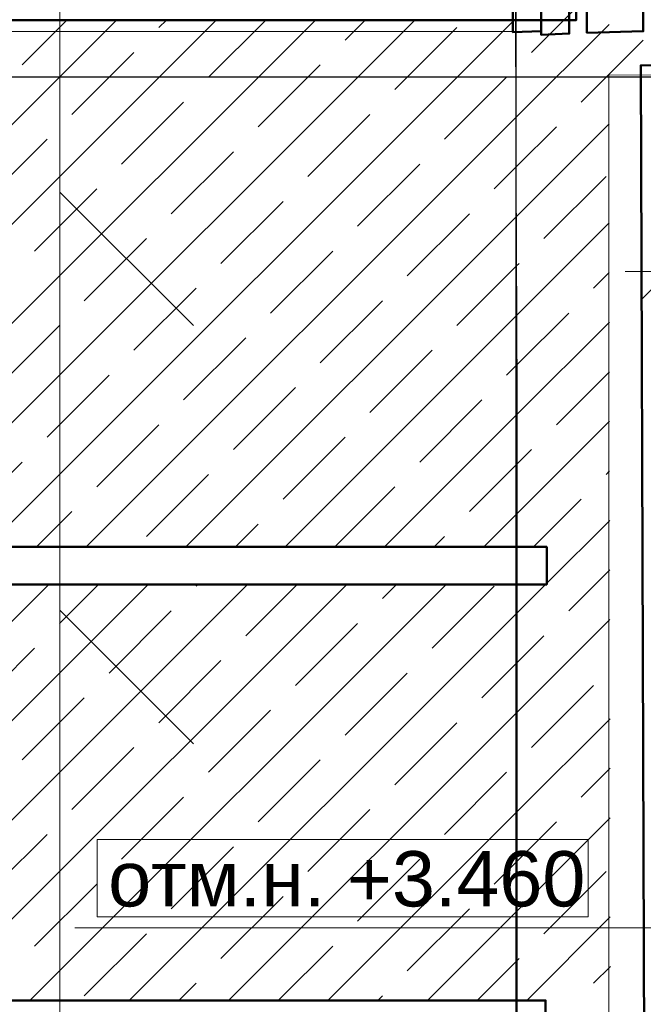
# Model space of a CAD drawing. Header units: millimetres. Extents: x -7161 to 110053, y -144197 to 45021.
# Tile 5 of 34: x 11409 to 14226, y 1956 to 6408. Entities that reach past the tile are written whole.
import ezdxf

# ---------------------------------------------------------------- set-up
doc = ezdxf.new("R2010")
doc.units = ezdxf.units.MM
for name, color, linetype, lineweight in [('Каркас', 130, 'Continuous', 50), ('Несущие стены', 10, 'Continuous', 40), ('Обмерные чертежи _09_02_2026_ 1 эт_dwg', 8, 'Continuous', 9), ('Оси', 7, 'Continuous', 9), ('Размеры', 7, 'Continuous', 9), ('Штриховка', 7, 'Continuous', 9)]:
    doc.layers.add(name, color=color, linetype=linetype, lineweight=lineweight)
doc.styles.add('Arial', font='arial.ttf', dxfattribs={"height": 250})

# ---------------------------------------------------------------- blocks, each defined once
blk = doc.blocks.new('Обмерные чертежи _09_02_2026_ 1 эт_dwg_ось сокольники-2036289-Cхема демонтажа сборных ребристых плит перекрытия 1 этажа в осях _Г-Ж_1-3 и Г-Ж_10-12_')
at = {"layer": 'Оси', "color": 250, "lineweight": 30, "flags": 128}
for points in [[(-493712.8, 84678), (-493712.8, 80156.6), (-493712.8, 63892), (-493712.8, 56540.4), (-493712.8, 51884.2), (-493712.8, 45174.3), (-493712.8, 43179.1), (-493712.8, 36624.4), (-493712.8, 36124.4)], [(-445519.6, 49884.2), (-452017.7, 49884.2), (-455016.1, 49884.2), (-459017.2, 49884.2), (-462418.1, 49884.2), (-470317, 49884.2), (-482815.7, 49884.2), (-490714.2, 49884.2), (-493712.8, 49884.2), (-497864.2, 49884.2), (-500863.6, 49884.2), (-507364, 49884.2), (-513024.9, 49884.2), (-513524.9, 49884.2)]]:
    blk.add_lwpolyline(points, dxfattribs=at)
blk = doc.blocks.new('Обмерные чертежи _09_02_2026_ 1 эт_dwg__Oblique-2036290-Cхема демонтажа сборных ребристых плит перекрытия 1 этажа в осях _Г-Ж_1-3 и Г-Ж_10-12_')
at = {"layer": 'Размеры'}
blk.add_line((-0.5, -0.5), (0.5, 0.5), dxfattribs=at)
blk = doc.blocks.new('Обмерные чертежи _09_02_2026_ 1 эт_dwg-2034936-Cхема демонтажа сборных ребристых плит перекрытия 1 этажа в осях _Г-Ж_1-3 и Г-Ж_10-12_')
at = {"lineweight": 9}
for p, q in [((-885801.6, -132740.2), (-886404.9, -132136.9)), ((-885801.6, -134630.4), (-886404.9, -134027.1))]:
    blk.add_line(p, q, dxfattribs=at)
at = {"lineweight": 9, "flags": 128}
for points in [[(-885801.6, -128612.7), (-886404.9, -128009.4), (-886404.9, -141494.9), (-883986.1, -141494.9)], [(-851992.3, -135743.3), (-851712.4, -135463.4), (-883918.3, -135463.4), (-886337.1, -135463.4)]]:
    blk.add_lwpolyline(points, dxfattribs=at)
blk.add_lwpolyline([(-886237.1, -135413.4), (-884018.3, -135413.4), (-884018.3, -135063.4), (-886237.1, -135063.4)], close=True, dxfattribs=at)
at = {"layer": 'Каркас', "flags": 128}
for points in [[(-884231, -127618.6), (-884358.2, -127616.9), (-884358.2, -131413.4), (-884231, -131408.1)], [(-884103.8, -127629.7), (-884231, -127627.9), (-884231, -131424.5), (-884103.8, -131419.2)], [(-883769.3, -127619.1), (-884023.8, -127619.1), (-884023.8, -131415.7), (-883769.3, -131408.6)], [(-891274.1, -131188.3), (-891274.1, -131358.3), (-884072, -131358.3), (-884072, -131188.3)], [(-883521.1, -131560.8), (-883781.1, -131563.3), (-883759.8, -137774), (-883499.8, -137781.3)], [(-891407.7, -133740.4), (-891407.7, -133910.4), (-884205.6, -133910.4), (-884205.6, -133740.4)], [(-891412.7, -135791.6), (-891412.7, -135961.6), (-884210.6, -135961.6), (-884210.6, -135791.6)]]:
    blk.add_lwpolyline(points, close=True, dxfattribs=at)
at = {"layer": 'Несущие стены', "color": 7, "lineweight": 9}
blk.add_line((-886657, -131409.7), (-884346.1, -131409.7), dxfattribs=at)
at = {"layer": 'Несущие стены', "color": 7, "lineweight": 9, "flags": 128}
for points in [[(-891244.9, -139463.4), (-884339.5, -139463.4), (-884339.5, -133055.6), (-884346.1, -131406.2), (-884346.1, -130921), (-883935.2, -130921), (-883935.2, -131179.3), (-853953.5, -131179.3), (-849985.1, -131225.5), (-849985.1, -131004.8), (-849557.5, -131004.8), (-849557.5, -131250.6), (-849398.7, -131250.6), (-848645.8, -131238.4), (-842760.5, -131159.5), (-842767.4, -128915.4), (-842767.4, -119934), (-843023.4, -119934), (-845341.8, -119920.6), (-845341.8, -127294.8), (-842770, -127294.8)], [(-883915.2, -137491.1), (-869191, -137491.1), (-849904.9, -137491.1), (-849971.3, -131669.6), (-883071.8, -131609.7), (-883924.4, -131605.4), (-883924.4, -137491.1)]]:
    blk.add_lwpolyline(points, dxfattribs=at)
at = {"layer": 'Размеры'}
blk.add_line((-880760, -132495.6), (-883851.1, -132495.6), dxfattribs=at)
at = {"layer": 'Штриховка'}
for p, q in [((-884274.6, -131504.6), (-883994, -131224)), ((-888530.9, -133740.4), (-886148.8, -131358.3)), ((-888081.9, -133740.4), (-885699.8, -131358.3)), ((-887632.9, -133740.4), (-885250.8, -131358.3)), ((-887183.9, -133740.4), (-884801.7, -131358.3)), ((-886734.9, -133740.4), (-884352.7, -131358.3)), ((-886575.8, -131560.8), (-886373.3, -131358.3)), ((-885958.4, -131392.4), (-885924.3, -131358.3)), ((-885733.9, -131616.9), (-885475.3, -131358.3)), ((-885116.5, -131448.5), (-885026.2, -131358.3)), ((-884892, -131673), (-884611.4, -131392.4)), ((-884050.1, -131729.1), (-883769.5, -131448.5)), ((-886351.3, -131785.3), (-886070.6, -131504.6)), ((-885509.4, -131841.4), (-885228.7, -131560.8)), ((-884667.5, -131897.5), (-884386.8, -131616.9)), ((-886126.8, -132009.8), (-885846.1, -131729.1)), ((-885284.9, -132065.9), (-885004.2, -131785.3)), ((-886744.2, -132178.1), (-886463.5, -131897.5)), ((-885902.3, -132234.3), (-885621.6, -131953.6)), ((-885060.4, -132290.4), (-884779.7, -132009.8)), ((-884218.5, -132346.5), (-883937.8, -132065.9)), ((-886519.7, -132402.7), (-886239, -132122)), ((-885677.8, -132458.8), (-885397.1, -132178.1)), ((-884835.9, -132514.9), (-884555.2, -132234.3)), ((-886295.2, -132627.2), (-886014.5, -132346.5)), ((-885453.3, -132683.3), (-885172.6, -132402.7)), ((-883994, -132571), (-883923, -132500.1)), ((-886070.6, -132851.7), (-885790, -132571)), ((-885228.7, -132907.8), (-884948.1, -132627.2)), ((-886688, -133020), (-886407.4, -132739.4)), ((-885846.1, -133076.2), (-885565.5, -132795.5)), ((-885004.2, -133132.3), (-884723.6, -132851.7)), ((-886463.5, -133244.6), (-886182.9, -132963.9)), ((-884162.3, -133188.4), (-883922.3, -132948.4)), ((-885621.6, -133300.7), (-885341, -133020)), ((-884779.7, -133356.8), (-884499.1, -133076.2)), ((-886239, -133469.1), (-885958.4, -133188.4)), ((-885397.1, -133525.2), (-885116.5, -133244.6)), ((-886856.4, -133637.4), (-886575.8, -133356.8)), ((-886014.5, -133693.6), (-885733.9, -133412.9)), ((-883937.8, -133412.9), (-883921.6, -133396.7)), ((-885163.3, -133740.4), (-884892, -133469.1)), ((-884265.3, -133740.4), (-884050.1, -133525.2)), ((-886510.4, -133740.4), (-886351.3, -133581.3)), ((-885612.4, -133740.4), (-885509.4, -133637.4)), ((-884205.6, -133905.2), (-883921.2, -133620.8)), ((-884714.3, -133740.4), (-884667.5, -133693.6)), ((-884106.2, -134030.3), (-883920.9, -133845)), ((-887439, -135791.6), (-885557.9, -133910.4)), ((-886990, -135791.6), (-885108.8, -133910.4)), ((-886977.2, -134431.7), (-886455.9, -133910.4)), ((-886953.6, -134857.2), (-886006.9, -133910.4)), ((-886541, -135791.6), (-884659.8, -133910.4)), ((-886407.4, -134086.4), (-886231.4, -133910.4)), ((-885790, -133918.1), (-885782.4, -133910.4)), ((-885565.5, -134142.6), (-885333.3, -133910.4)), ((-884948.1, -133974.2), (-884884.3, -133910.4)), ((-884723.6, -134198.7), (-884443, -133918.1)), ((-886182.9, -134311), (-885902.3, -134030.3)), ((-885341, -134367.1), (-885060.4, -134086.4)), ((-886800.3, -134479.3), (-886519.7, -134198.7)), ((-885958.4, -134535.5), (-885677.8, -134254.8)), ((-885116.5, -134591.6), (-884835.9, -134311)), ((-884274.6, -134647.7), (-883994, -134367.1)), ((-886575.8, -134703.8), (-886295.2, -134423.2)), ((-885733.9, -134760), (-885453.3, -134479.3)), ((-884892, -134816.1), (-884611.4, -134535.5)), ((-886351.3, -134928.3), (-886070.6, -134647.7)), ((-885509.4, -134984.5), (-885228.7, -134703.8)), ((-884667.5, -135040.6), (-884386.8, -134760)), ((-884050.1, -134872.2), (-883919.5, -134741.6)), ((-886126.8, -135152.9), (-885846.1, -134872.2)), ((-885284.9, -135209), (-885004.2, -134928.3)), ((-886744.2, -135321.2), (-886463.5, -135040.6)), ((-885902.3, -135377.4), (-885621.6, -135096.7)), ((-885060.4, -135433.5), (-884779.7, -135152.9)), ((-884218.5, -135489.6), (-883937.8, -135209)), ((-886519.7, -135545.7), (-886239, -135265.1)), ((-885677.8, -135601.9), (-885397.1, -135321.2)), ((-884835.9, -135658), (-884555.2, -135377.4)), ((-884296, -135791.6), (-883918.4, -135414.1)), ((-886295.2, -135770.2), (-886014.5, -135489.6)), ((-885418.5, -135791.6), (-885172.6, -135545.7)), ((-883994, -135714.1), (-883918.1, -135638.2)), ((-885867.5, -135791.6), (-885790, -135714.1)), ((-884969.5, -135791.6), (-884948.1, -135770.2))]:
    blk.add_line(p, q, dxfattribs=at)
at = {"layer": 'Штриховка', "flags": 128}
for points in [[(-886285.9, -133740.4), (-884344.6, -131799.1), (-883924.2, -131378.8)], [(-885836.9, -133740.4), (-884342.8, -132246.3), (-883924, -131827.6)], [(-884443, -132122), (-884343.7, -132022.7), (-884162.3, -131841.4)], [(-885387.9, -133740.4), (-884341, -132693.5), (-883923.3, -132275.9)], [(-884611.4, -132739.4), (-884341.9, -132469.9), (-884330.7, -132458.8)], [(-884386.8, -132963.9), (-884340.1, -132917.1), (-884106.2, -132683.3)], [(-884938.8, -133740.4), (-884339.5, -133141.1), (-883922.6, -132724.2)], [(-884489.8, -133740.4), (-884339.5, -133590.1), (-883921.9, -133172.5)], [(-884555.2, -133581.3), (-884339.5, -133365.6), (-884274.6, -133300.7)], [(-886092, -135791.6), (-884339.5, -134039.1), (-884210.8, -133910.4)], [(-885643, -135791.6), (-884339.5, -134488.1), (-883920.5, -134069.1)], [(-884499.1, -134423.2), (-884339.5, -134263.6), (-884218.5, -134142.6)], [(-885194, -135791.6), (-884339.5, -134937.2), (-883919.8, -134517.4)], [(-884745, -135791.6), (-884339.5, -135386.2), (-883919.1, -134965.8)], [(-884443, -135265.1), (-884339.5, -135161.7), (-884162.3, -134984.5)], [(-884520.5, -135791.6), (-884339.5, -135610.7), (-884330.7, -135601.9)]]:
    blk.add_lwpolyline(points, dxfattribs=at)
blk.add_blockref('Обмерные чертежи _09_02_2026_ 1 эт_dwg_ось сокольники-2036289-Cхема демонтажа сборных ребристых плит перекрытия 1 этажа в осях _Г-Ж_1-3 и Г-Ж_10-12_', (-390631.8, -181501.2))
at = {"xscale": 250, "yscale": 250, "zscale": 250, "rotation": 180}
blk.add_blockref('Обмерные чертежи _09_02_2026_ 1 эт_dwg__Oblique-2036290-Cхема демонтажа сборных ребристых плит перекрытия 1 этажа в осях _Г-Ж_1-3 и Г-Ж_10-12_', (-883651.1, -132495.6), dxfattribs=at)
at = {"lineweight": 9, "insert": (-886187.1, -135116.4), "char_height": 250, "width": 2577.068, "attachment_point": 1, "line_spacing_factor": 0.941778, "style": 'Arial'}
blk.add_mtext('отм.н. +3.460', dxfattribs=at)

msp = doc.modelspace()

# ---------------------------------------------------------------- block references
at = {"layer": 'Обмерные чертежи _09_02_2026_ 1 эт_dwg', "color": 7}
msp.add_blockref('Обмерные чертежи _09_02_2026_ 1 эт_dwg-2034936-Cхема демонтажа сборных ребристых плит перекрытия 1 этажа в осях _Г-Ж_1-3 и Г-Ж_10-12_', (897995.8, 137764.9), dxfattribs=at)

doc.saveas('drawing.dxf')
